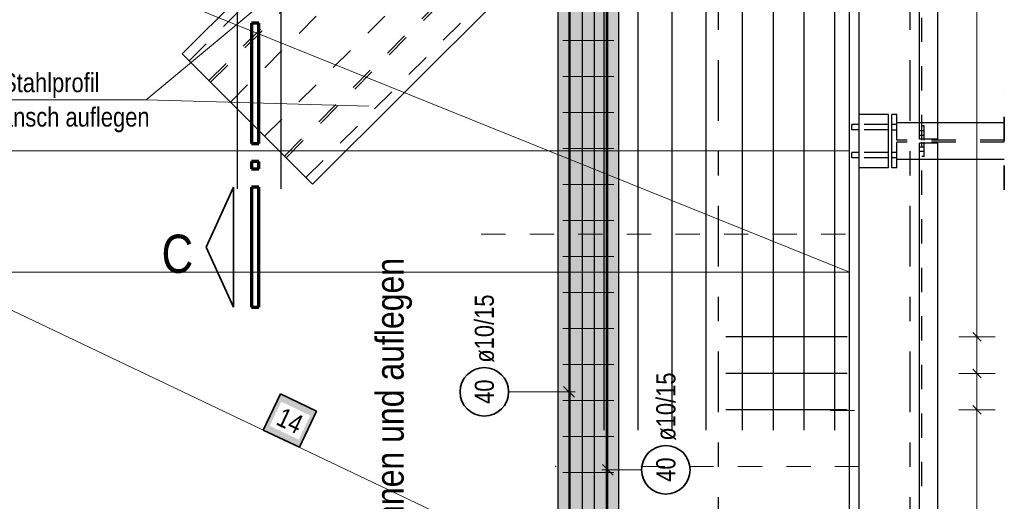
# Model space of a CAD drawing. Header units: millimetres. Extents: x -7.9 to 38.5, y -8.4 to 24.5.
# Tile 21 of 37: x 14.4 to 18.5, y 14.6 to 16.6. Entities that reach past the tile are written whole.
import ezdxf

# ---------------------------------------------------------------- set-up
doc = ezdxf.new("R2010")
doc.units = ezdxf.units.MM
doc.linetypes.add('DASHDOTX2', pattern=[2, 1, -0.5, 0, -0.5])
doc.linetypes.add('HIDDEN', pattern=[0.375, 0.25, -0.125])
for name, color, linetype, lineweight in [('Achsen', 7, 'Continuous', 20), ('Mattenbewehrung', 7, 'Continuous', 20), ('Schraffuren', 7, 'Continuous', 20), ('Stabstahl', 7, 'Continuous', 20)]:
    doc.layers.add(name, color=color, linetype=linetype, lineweight=lineweight)
doc.styles.add('Arial Narrow', font='ARIALN.TTF')

msp = doc.modelspace()

# ---------------------------------------------------------------- hatches: boundary and pattern name
at = {"lineweight": 35, "true_color": 0xffffff}
msp.add_hatch(color=7, dxfattribs=at).paths.add_polyline_path([(15.655616, 14.984593), (15.50665, 15.055545), (15.435698, 14.906579), (15.584664, 14.835627)])
at = {"layer": 'Schraffuren', "lineweight": 25, "true_color": 0xd7ffd7}
msp.add_hatch(color=254, dxfattribs=at).paths.add_polyline_path([(16.89992, 17.456544), (16.900096, 12.006538), (16.650096, 12.006535), (16.650096, 17.456546)])

# ---------------------------------------------------------------- linework, layer by layer
at = {"color": 3, "linetype": 'HIDDEN', "lineweight": 25, "ltscale": 0.25}
for p, q in [((15.130907, 16.427432), (17.379446, 18.676489)), ((15.212206, 16.346097), (17.54208, 18.676508)), ((15.219278, 16.339026), (17.556222, 18.676509)), ((15.300613, 16.257727), (17.718857, 18.676528)), ((15.441744, 16.116595), (17.860275, 18.535126)), ((18.14728, 16.105094), (18.14728, 18.458024)), ((15.523061, 16.035278), (17.860275, 18.372492)), ((15.530132, 16.028207), (17.860275, 18.35835)), ((15.61145, 15.94689), (17.860275, 18.195715)), ((17.860254, 16.143544), (17.860254, 16.144339)), ((17.860255, 16.158053), (17.860255, 16.161461)), ((17.860255, 16.154034), (17.860255, 16.158053)), ((17.860255, 16.150016), (17.860255, 16.154034)), ((17.860255, 16.146627), (17.860255, 16.150016)), ((17.860255, 16.146612), (17.860256, 16.150016)), ((17.890275, 16.164544), (17.860256, 16.164544)), ((17.860256, 16.164544), (17.860256, 16.163741)), ((17.860256, 16.163749), (17.860256, 16.164544)), ((17.860256, 16.163741), (17.860256, 16.161461)), ((17.860256, 16.158072), (17.860256, 16.161476)), ((17.860256, 16.146627), (17.860256, 16.144347)), ((17.890275, 16.143544), (17.860256, 16.143544)), ((17.860257, 16.144347), (17.860257, 16.143544)), ((17.860258, 16.146612), (17.860258, 16.144339)), ((17.860259, 16.163749), (17.860259, 16.161476)), ((18.010275, 16.164543), (17.890275, 16.164544)), ((18.010275, 16.143543), (17.890275, 16.143544)), ((18.044975, 16.165533), (18.024975, 16.165533)), ((18.044975, 16.165533), (18.024975, 16.165533)), ((18.044975, 16.142533), (18.024975, 16.142533)), ((18.044975, 16.142533), (18.024975, 16.142533)), ((18.044975, 16.100094), (18.044975, 16.171544)), ((18.13878, 16.105094), (18.13878, 16.171544)), ((18.147281, 16.139594), (18.138781, 16.139594)), ((18.15728, 16.160094), (18.14728, 16.160094)), ((18.15728, 16.139594), (18.147281, 16.139594)), ((18.15728, 16.100094), (18.15728, 16.160094)), ((18.21378, 16.105094), (18.21378, 16.171544)), ((18.487445, 16.100094), (18.044975, 16.100094)), ((18.147281, 16.120594), (18.138781, 16.120594)), ((18.213781, 16.105094), (18.138781, 16.105094)), ((18.14728, 16.100094), (18.14728, 16.105094)), ((18.15728, 16.120594), (18.147281, 16.120594)), ((18.044975, 16.021544), (18.044975, 16.092994)), ((18.487445, 16.092994), (18.044975, 16.092994)), ((18.13878, 16.021544), (18.13878, 16.087994)), ((18.213781, 16.087994), (18.138781, 16.087994)), ((18.147281, 16.072494), (18.138781, 16.072494)), ((18.14728, 16.087994), (18.14728, 16.092994)), ((18.14728, 14.075094), (18.14728, 16.087994)), ((18.15728, 16.072494), (18.147281, 16.072494)), ((18.15728, 16.032994), (18.15728, 16.092994)), ((18.21378, 16.021544), (18.21378, 16.087994)), ((17.860246, 16.028544), (17.860246, 16.029339)), ((17.860247, 16.048749), (17.860247, 16.049544)), ((17.860254, 16.043072), (17.860254, 16.046476)), ((17.860254, 16.031612), (17.860254, 16.035016)), ((17.890275, 16.049544), (17.860255, 16.049544)), ((17.860255, 16.043053), (17.860255, 16.046461)), ((17.860255, 16.039034), (17.860255, 16.043053)), ((17.860255, 16.035016), (17.860255, 16.039034)), ((17.860255, 16.031627), (17.860255, 16.035016)), ((17.860255, 16.031612), (17.860255, 16.029339)), ((17.890275, 16.028544), (17.860255, 16.028544)), ((17.860256, 16.048749), (17.860256, 16.046476)), ((17.860258, 16.048741), (17.860258, 16.046461)), ((17.860258, 16.031627), (17.860258, 16.029347)), ((17.860263, 16.049544), (17.860263, 16.048741)), ((17.860264, 16.029347), (17.860264, 16.028544)), ((18.010275, 16.049543), (17.890275, 16.049544)), ((18.010275, 16.028543), (17.890275, 16.028544)), ((18.044975, 16.050533), (18.024975, 16.050533)), ((18.044975, 16.050533), (18.024975, 16.050533)), ((18.044975, 16.027533), (18.024975, 16.027533)), ((18.044975, 16.027533), (18.024975, 16.027533)), ((18.147281, 16.053494), (18.138781, 16.053494)), ((18.15728, 16.032994), (18.14728, 16.032994)), ((18.15728, 16.053494), (18.147281, 16.053494))]:
    msp.add_line(p, q, dxfattribs=at)
at = {"color": 3, "linetype": 'Continuous', "lineweight": 25}
for p, q in [((18.13878, 16.171544), (18.13878, 18.391574)), ((18.21378, 16.171544), (18.21378, 18.391574)), ((17.84937, 8.496544), (17.849611, 18.196544)), ((17.890275, 3.996544), (17.890275, 18.086548)), ((15.102333, 16.456007), (16.102872, 17.456546)), ((16.650096, 12.006535), (16.650096, 17.456546)), ((16.900096, 12.006538), (16.900096, 17.456546)), ((15.639434, 15.918906), (16.650096, 16.929568)), ((15.639434, 15.918906), (15.102333, 16.456007)), ((15.300605, 16.257718), (15.13088, 16.427405)), ((18.010275, 16.206544), (17.890275, 16.206544)), ((18.010275, 15.986544), (18.010275, 16.206544)), ((18.024975, 15.986544), (18.024975, 16.206544)), ((18.044975, 16.206544), (18.024975, 16.206544)), ((18.044975, 16.171544), (18.044975, 16.206544)), ((18.487445, 16.171544), (18.044975, 16.171544)), ((18.044975, 15.986544), (18.044975, 16.021544)), ((18.487445, 16.021544), (18.044975, 16.021544)), ((18.13878, 14.141544), (18.13878, 16.021544)), ((18.21378, 14.141544), (18.21378, 16.021544)), ((18.010275, 15.986544), (17.890275, 15.986544)), ((18.044975, 15.986544), (18.024975, 15.986544)), ((17.840275, 15.290343), (17.340275, 15.290343)), ((18.357322, 15.30802), (18.392678, 15.272665)), ((17.840275, 15.139916), (17.340275, 15.139916)), ((18.357322, 15.157594), (18.392678, 15.122239)), ((18.357322, 15.007168), (18.392678, 14.971812)), ((17.840275, 14.98949), (17.340275, 14.98949))]:
    msp.add_line(p, q, dxfattribs=at)
at = {"color": 7, "linetype": 'Continuous', "lineweight": 18}
for p, q in [((17.850209, 15.5566), (13.02133, 17.50655)), ((17.850209, 15.556543), (17.850348, 17.506555)), ((17.850245, 16.056536), (13.021335, 16.056531)), ((13.021335, 16.056531), (17.85008, 13.756618)), ((17.850245, 16.03121), (17.850245, 16.056536)), ((17.85008, 13.756539), (17.850245, 16.03121)), ((13.021332, 15.556538), (17.850209, 15.556543))]:
    msp.add_line(p, q, dxfattribs=at)
at = {"color": 5, "linetype": 'Continuous', "lineweight": 18}
for p, q in [((18.375, 1.601544), (18.375, 16.945033)), ((18.3, 15.290343), (18.45, 15.290343)), ((18.3, 15.139916), (18.45, 15.139916)), ((18.3, 14.98949), (18.45, 14.98949))]:
    msp.add_line(p, q, dxfattribs=at)
at = {"color": 1, "linetype": 'Continuous', "lineweight": 70}
for p, q in [((15.418262, 16.582615), (15.388257, 16.582615)), ((15.388257, 16.582615), (15.388257, 16.08762)), ((15.418262, 16.08762), (15.418262, 16.582615)), ((15.388257, 16.08762), (15.418262, 16.08762)), ((15.418262, 16.012619), (15.388257, 16.012619)), ((15.388257, 16.012619), (15.388257, 15.982613)), ((15.388257, 15.982613), (15.418262, 15.982613)), ((15.418262, 15.982613), (15.418262, 16.012619)), ((15.418262, 15.907614), (15.388257, 15.907614)), ((15.388257, 15.907614), (15.388257, 15.412619)), ((15.418262, 15.412619), (15.418262, 15.907614)), ((15.388257, 15.412619), (15.418262, 15.412619))]:
    msp.add_line(p, q, dxfattribs=at)
at = {"color": 9, "linetype": 'Continuous', "lineweight": 0}
for p, q in [((16.670096, 16.511543), (16.880096, 16.511543)), ((16.670096, 16.36321), (16.880096, 16.36321)), ((16.670096, 16.214876), (16.880096, 16.214876)), ((16.670096, 16.066543), (16.880096, 16.066543)), ((16.670096, 15.918209), (16.880096, 15.918209)), ((16.670096, 15.769876), (16.880096, 15.769876)), ((16.670096, 15.621542), (16.880096, 15.621542)), ((16.670096, 15.473209), (16.880096, 15.473209)), ((16.670096, 15.324876), (16.880096, 15.324876)), ((16.670096, 15.176542), (16.880096, 15.176542)), ((16.670096, 15.028209), (16.880096, 15.028209)), ((16.670096, 14.879875), (16.880096, 14.879875)), ((16.670096, 14.731542), (16.880096, 14.731542))]:
    msp.add_line(p, q, dxfattribs=at)
at = {"color": 2, "linetype": 'HIDDEN', "lineweight": 35, "ltscale": 0.25}
msp.add_line((18.487445, 15.896544), (18.487445, 16.296544), dxfattribs=at)
at = {"color": 2, "linetype": 'Continuous', "lineweight": 35}
for p, q in [((15.313257, 15.907614), (15.200757, 15.660111)), ((15.313257, 15.412619), (15.313257, 15.907614)), ((15.200757, 15.660111), (15.313257, 15.412619)), ((15.50665, 15.055545), (15.435698, 14.906579)), ((15.655616, 14.984593), (15.50665, 15.055545)), ((15.584664, 14.835627), (15.655616, 14.984593)), ((15.435698, 14.906579), (15.584664, 14.835627))]:
    msp.add_line(p, q, dxfattribs=at)
at = {"color": 9, "linetype": 'HIDDEN', "lineweight": 0, "ltscale": 0.25}
for p, q in [((16.333305, 15.712957), (17.857903, 15.712957)), ((17.770275, 14.986544), (17.890275, 14.986544)), ((17.890125, 14.756698), (16.896235, 14.756698))]:
    msp.add_line(p, q, dxfattribs=at)
at = {"color": 9, "linetype": 'Continuous', "lineweight": 0}
for centre in [(16.900096, 15.856489), (16.640272, 14.756698)]:
    msp.add_circle(centre, 0.00111, dxfattribs=at)
at = {"layer": 'Achsen', "color": 3, "linetype": 'DASHDOTX2', "lineweight": 25, "ltscale": 0.25}
for p, q in [((17.309969, 0.580289), (17.309969, 19.628283)), ((18.099969, 0.580289), (18.099969, 19.628283))]:
    msp.add_line(p, q, dxfattribs=at)
at = {"layer": 'Achsen', "color": 5, "linetype": 'Continuous', "lineweight": 18}
for p, q in [((14.953432, 16.266569), (15.635419, 16.833828)), ((13.124179, 16.266569), (14.953432, 16.266569)), ((14.953432, 16.266569), (15.871246, 16.241074))]:
    msp.add_line(p, q, dxfattribs=at)
at = {"layer": 'Mattenbewehrung', "color": 3, "linetype": 'Continuous', "lineweight": 25}
for p, q in [((17.409598, 14.906698), (17.409569, 18.108256)), ((17.53645, 14.906698), (17.536421, 18.108256)), ((17.663302, 14.906698), (17.663273, 18.108256)), ((17.790154, 14.906698), (17.790125, 18.108256)), ((16.840124, 14.906698), (16.840124, 17.519299)), ((16.979992, 14.906698), (16.979992, 17.519299)), ((17.11986, 14.906698), (17.11986, 17.519299)), ((17.259728, 14.906698), (17.259728, 17.519299))]:
    msp.add_line(p, q, dxfattribs=at)
at = {"layer": 'Schraffuren', "color": 3, "linetype": 'Continuous', "lineweight": 25}
for p, q in [((16.70016, 10.820151), (16.70016, 18.320151)), ((16.750203, 10.820151), (16.750203, 18.320151)), ((16.800245, 10.820151), (16.800245, 18.320151)), ((16.850288, 10.820151), (16.850288, 18.320151)), ((16.695096, 11.856538), (16.695096, 17.656546)), ((16.700096, 11.076546), (16.700096, 17.676546)), ((16.750096, 11.076546), (16.750096, 17.676546)), ((16.800096, 11.076546), (16.800096, 17.676546)), ((16.850096, 11.076546), (16.850096, 17.676546)), ((16.855096, 11.856538), (16.855096, 17.656546)), ((16.717193, 15.041888), (16.672999, 15.086082)), ((16.832999, 14.764873), (16.877193, 14.720679))]:
    msp.add_line(p, q, dxfattribs=at)
at = {"layer": 'Schraffuren', "color": 5, "linetype": 'Continuous', "lineweight": 18}
for p, q in [((16.446354, 15.063985), (16.720096, 15.063985)), ((16.993709, 14.742776), (16.830096, 14.742776))]:
    msp.add_line(p, q, dxfattribs=at)
at = {"layer": 'Schraffuren', "color": 2, "linetype": 'Continuous', "lineweight": 35}
for centre in [(16.346354, 15.063985), (17.093709, 14.742776)]:
    msp.add_circle(centre, 0.1, dxfattribs=at)
at = {"layer": 'Stabstahl', "color": 3, "linetype": 'Continuous', "lineweight": 25}
for p, q in [((15.329983, 15.900548), (15.329983, 18.686548)), ((15.509983, 15.900548), (15.509983, 18.686548))]:
    msp.add_line(p, q, dxfattribs=at)

# ---------------------------------------------------------------- texts
at = {"layer": 'Achsen', "color": 2, "lineweight": 35, "style": 'Arial Narrow'}
for s, p in [('Mattenbewehrung im Bereich Stahlprofil', (13.162421, 16.298437)), ('örtl. schneiden, auf unteren Flansch auflegen', (13.162421, 16.156687))]:
    msp.add_text(s, height=0.07875, dxfattribs=at).set_placement(p)
at = {"layer": 'Achsen', "color": 1, "lineweight": 70, "style": 'Arial Narrow'}
msp.add_text('C', height=0.1575, dxfattribs=at).set_placement((15.017357, 15.554026))
at = {"layer": 'Schraffuren', "color": 4, "lineweight": 50, "style": 'Arial Narrow'}
msp.add_text('Matten im Bereich UZ auftrennen und auflegen', height=0.115, rotation=90, dxfattribs=at).set_placement((16.014067, 12.876794))
at = {"layer": 'Schraffuren', "color": 2, "lineweight": 35, "char_height": 0.07875, "attachment_point": 1, "rotation": 90, "line_spacing_factor": 0.9, "style": 'Arial Narrow'}
for s, insert in [('ø10/15', (16.306979, 15.183985)), ('ø10/15', (17.054334, 14.862776)), ('40', (16.306979, 15.014373)), ('40', (17.054334, 14.693163))]:
    msp.add_mtext(s, dxfattribs=dict(at, insert=insert))

# ---------------------------------------------------------------- next in the draw order: texts
at = {"color": 2, "lineweight": 35, "insert": (15.517797, 15.002468), "char_height": 0.07875, "attachment_point": 1, "rotation": 334.531719, "line_spacing_factor": 0.9, "style": 'Arial Narrow', "bg_fill": 3, "box_fill_scale": 1.2, "bg_fill_color": 256, "bg_fill_true_color": 13158600, "bg_fill_transparency": 0}
msp.add_mtext('14', dxfattribs=at)

doc.saveas('drawing.dxf')
